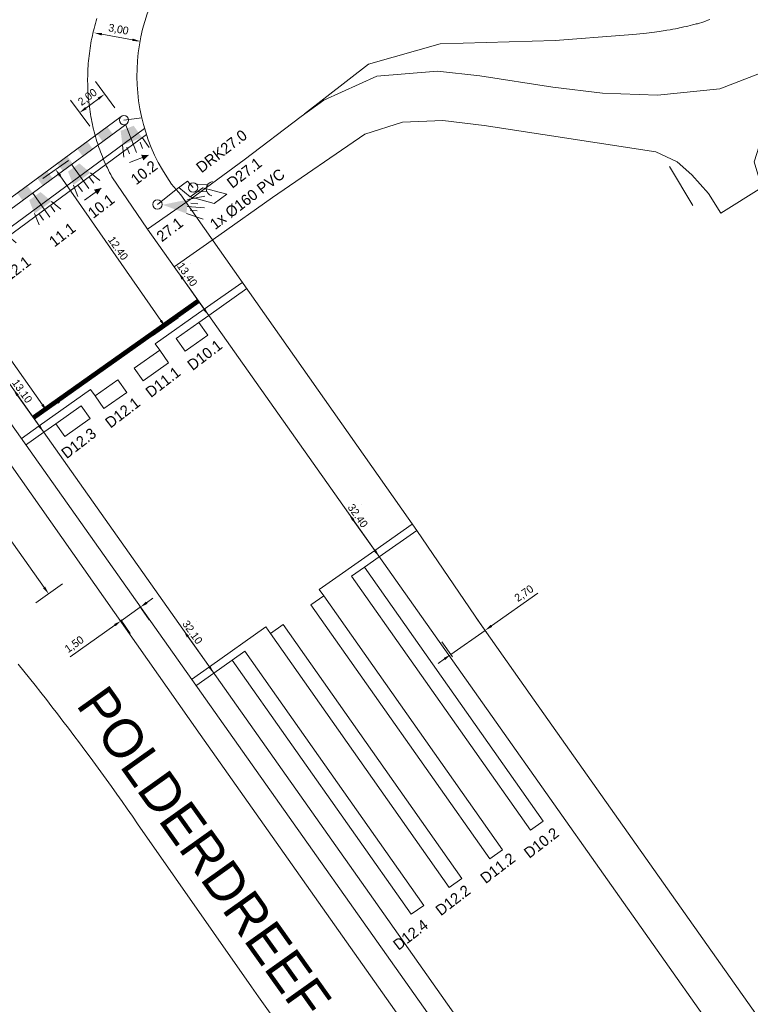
# Model space of a CAD drawing. Header units: metres. Extents: x 145932 to 146586, y 490286 to 490804.
# Tile 18 of 25: x 146283 to 146330, y 490454 to 490517. Entities that reach past the tile are written whole.
import ezdxf
from ezdxf.enums import TextEntityAlignment as Align

# ---------------------------------------------------------------- set-up
doc = ezdxf.new("R2010")
doc.units = ezdxf.units.M
doc.header["$MEASUREMENT"] = 0
for name, color, linetype, lineweight in [('af-bs-hekwerk', 8, 'hekwerk', 18), ('af-bs-overig', 8, 'Continuous', 18), ('B-WE-IW-VRI_KABEL_DETECTIELUS-G', 13, 'Continuous', 18), ('B-WE-IW-VRI_KABEL_DETECTIELUS-T18', 13, 'Continuous', 18), ('B-WE-IW-VRI_KABEL_SIGNAALKABEL-G', 93, 'Continuous', 18), ('B-WE-IW-VRI_KABEL_SIGNAALKABEL-M', 93, 'Continuous', 18), ('B-WE-IW-VRI_KABELDOORVOER_MANTELBUIS-T18', 254, 'Continuous', 18), ('B-WE-IW-VRI_LANTAARN-G', 254, 'Continuous', 18), ('B-WE-IW-VRI_LANTAARN-T18', 254, 'Continuous', 18), ('B-WE-IW-VRI_OVERIG-G', 254, 'Continuous', 18), ('B-WE-IW-VRI_OVERIG-T18', 254, 'Continuous', 18), ('og-bs-gbkn-verharding', 40, 'Continuous', 9), ('og-bs-straatnaam', 8, 'Continuous', 25)]:
    doc.layers.add(name, color=color, linetype=linetype, lineweight=lineweight)
doc.layers.add('B-WE-IW-VRI_OVERIG-S', color=1, linetype='Continuous')
doc.layers.add('B-WE-VW-MARKERING-G', color=9, linetype='Continuous')
doc.styles.add('I020-1', font='ISO', dxfattribs={"height": 2})
doc.styles.add('ISO-NLCS', font='ISO-NLCS.SHX', dxfattribs={"height": 1.8})
doc.styles.add('nlcs_iso', font='iso-nlcs.shx')
doc.styles.add('rtw_iso', font='iso-rtw.shx')
doc.linetypes.add('hekwerk', pattern='A,7,-1.5,[1,RTW.shx,S=0.75,R=0,X=0,Y=0],-1.5', length=10)
doc.dimstyles.new('NLCS-LGL-500-B', dxfattribs={"dimtxt": 0.7, "dimasz": 1, "dimexe": 1, "dimexo": 1, "dimgap": 0.35, "dimtad": 1, "dimzin": 0, "dimtxsty": 'nlcs_iso', "dimcen": 1, "dimdle": 2, "dimclrd": 256, "dimclre": 8, "dimclrt": 256, "dimaunit": 2, "dimadec": 6, "dimazin": 0, "dimtfac": 1, "dimtmove": 0, "dimatfit": 0, "dimfxl": 1, "dimtolj": 1, "dimtzin": 0, "dimlwd": 18, "dimlwe": 18, "dimarcsym": 0})

# ---------------------------------------------------------------- blocks, each defined once
blk = doc.blocks.new('*D6')
at = {"layer": 'B-WE-IW-VRI_KABEL_SIGNAALKABEL-M', "lineweight": 18}
for p, q in [((146313.269, 490478.412), (146316.265, 490480.521)), ((146310.652, 490476.57), (146312.86, 490478.124)), ((146310.243, 490476.283), (146309.835, 490475.995))]:
    blk.add_line(p, q, dxfattribs=at)
at = {"layer": 'B-WE-IW-VRI_KABEL_SIGNAALKABEL-M', "color": 8, "lineweight": 18}
for p, q in [((146312.971, 490477.968), (146312.285, 490478.942)), ((146310.763, 490476.413), (146310.077, 490477.388))]:
    blk.add_line(p, q, dxfattribs=at)
at = {"layer": 'B-WE-IW-VRI_KABEL_SIGNAALKABEL-M'}
for points in [[(146313.221, 490478.48), (146313.317, 490478.344), (146312.86, 490478.124)], [(146310.196, 490476.351), (146310.291, 490476.214), (146310.652, 490476.57)]]:
    blk.add_solid(points, dxfattribs=at)
at = {"layer": 'DEFPOINTS', "color": 0}
for p in [(146312.86, 490478.124), (146313.546, 490477.15), (146311.338, 490475.596)]:
    blk.add_point(p, dxfattribs=at)
at = {"layer": 'B-WE-IW-VRI_KABEL_SIGNAALKABEL-M', "insert": (146315.384, 490480.475), "char_height": 0.5, "attachment_point": 5, "rotation": 35.14072, "style": 'nlcs_iso'}
blk.add_mtext('\\A1;2,70', dxfattribs=at)
blk = doc.blocks.new('*D14')
at = {"layer": 'B-WE-IW-VRI_KABEL_SIGNAALKABEL-M', "lineweight": 18}
for p, q in [((146291.068, 490479.904), (146291.476, 490480.193)), ((146290.659, 490479.615), (146289.435, 490478.749)), ((146289.027, 490478.46), (146286.136, 490476.414))]:
    blk.add_line(p, q, dxfattribs=at)
at = {"layer": 'B-WE-IW-VRI_KABEL_SIGNAALKABEL-M', "color": 8, "lineweight": 18}
for p, q in [((146290.621, 490479.669), (146291.237, 490478.799)), ((146289.397, 490478.803), (146290.013, 490477.932))]:
    blk.add_line(p, q, dxfattribs=at)
at = {"layer": 'B-WE-IW-VRI_KABEL_SIGNAALKABEL-M'}
for points in [[(146291.019, 490479.972), (146291.116, 490479.836), (146290.659, 490479.615)], [(146288.979, 490478.528), (146289.075, 490478.392), (146289.435, 490478.749)]]:
    blk.add_solid(points, dxfattribs=at)
at = {"layer": 'DEFPOINTS', "color": 0}
for p in [(146290.043, 490480.486), (146288.819, 490479.619), (146290.659, 490479.615)]:
    blk.add_point(p, dxfattribs=at)
at = {"layer": 'B-WE-IW-VRI_KABEL_SIGNAALKABEL-M', "insert": (146286.429, 490477.197), "char_height": 0.5, "attachment_point": 5, "rotation": 35.28451, "style": 'nlcs_iso'}
blk.add_mtext('\\A1;1,50', dxfattribs=at)
blk = doc.blocks.new('*D15')
at = {"layer": 'B-WE-IW-VRI_KABEL_SIGNAALKABEL-M', "color": 8, "lineweight": 18}
for p, q in [((146278.349, 490491.384), (146276.644, 490490.172)), ((146285.647, 490481.113), (146283.942, 490479.901))]:
    blk.add_line(p, q, dxfattribs=at)
at = {"layer": 'B-WE-IW-VRI_KABEL_SIGNAALKABEL-M', "lineweight": 18}
blk.add_line((146277.749, 490490.344), (146284.468, 490480.888), dxfattribs=at)
at = {"layer": 'B-WE-IW-VRI_KABEL_SIGNAALKABEL-M'}
for points in [[(146277.817, 490490.392), (146277.681, 490490.296), (146277.459, 490490.752)], [(146284.536, 490480.936), (146284.4, 490480.84), (146284.758, 490480.481)]]:
    blk.add_solid(points, dxfattribs=at)
at = {"layer": 'DEFPOINTS', "color": 0}
for p in [(146279.164, 490491.963), (146286.462, 490481.692), (146284.758, 490480.481)]:
    blk.add_point(p, dxfattribs=at)
at = {"layer": 'B-WE-IW-VRI_KABEL_SIGNAALKABEL-M', "insert": (146281.545, 490485.834), "char_height": 0.5, "attachment_point": 5, "rotation": 305.39687, "style": 'nlcs_iso'}
blk.add_mtext('\\A1;12,60', dxfattribs=at)
blk = doc.blocks.new('*D45')
at = {"layer": 'B-WE-IW-VRI_KABEL_SIGNAALKABEL-M', "lineweight": 18}
blk.add_line((146288.183, 490516.493), (146290.148, 490516.132), dxfattribs=at)
at = {"layer": 'B-WE-IW-VRI_KABEL_SIGNAALKABEL-M'}
for points in [[(146288.198, 490516.575), (146288.168, 490516.411), (146287.691, 490516.584)], [(146290.163, 490516.214), (146290.133, 490516.05), (146290.64, 490516.041)]]:
    blk.add_solid(points, dxfattribs=at)
at = {"layer": 'DEFPOINTS', "color": 0}
for p in [(146287.691, 490516.584), (146290.64, 490516.041), (146290.64, 490516.041)]:
    blk.add_point(p, dxfattribs=at)
at = {"layer": 'B-WE-IW-VRI_KABEL_SIGNAALKABEL-M', "insert": (146289.251, 490516.774), "char_height": 0.5, "attachment_point": 5, "rotation": 349.57607, "style": 'nlcs_iso'}
blk.add_mtext('\\A1;3,00', dxfattribs=at)
blk = doc.blocks.new('*D53')
at = {"layer": 'B-WE-IW-VRI_KABEL_SIGNAALKABEL-M', "color": 8, "lineweight": 18}
for p, q in [((146289.013, 490511.766), (146287.766, 490513.442)), ((146287.405, 490510.569), (146286.158, 490512.245))]:
    blk.add_line(p, q, dxfattribs=at)
at = {"layer": 'B-WE-IW-VRI_KABEL_SIGNAALKABEL-M', "lineweight": 18}
blk.add_line((146287.156, 490511.741), (146287.962, 490512.341), dxfattribs=at)
at = {"layer": 'B-WE-IW-VRI_KABEL_SIGNAALKABEL-M'}
for points in [[(146287.912, 490512.408), (146288.012, 490512.274), (146288.363, 490512.639)], [(146287.107, 490511.808), (146287.206, 490511.674), (146286.755, 490511.443)]]:
    blk.add_solid(points, dxfattribs=at)
at = {"layer": 'DEFPOINTS', "color": 0}
for p in [(146288.363, 490512.639), (146289.61, 490510.964), (146288.002, 490509.767)]:
    blk.add_point(p, dxfattribs=at)
at = {"layer": 'B-WE-IW-VRI_KABEL_SIGNAALKABEL-M', "insert": (146287.279, 490512.418), "char_height": 0.5, "attachment_point": 5, "rotation": 36.65595, "style": 'nlcs_iso'}
blk.add_mtext('\\A1;2,00', dxfattribs=at)
blk = doc.blocks.new('*D64')
at = {"layer": 'B-WE-IW-VRI_KABEL_SIGNAALKABEL-M', "color": 8, "lineweight": 18}
for p, q in [((146278.347, 490502.655), (146278.461, 490502.735)), ((146285.351, 490492.74), (146285.465, 490492.82))]:
    blk.add_line(p, q, dxfattribs=at)
at = {"layer": 'B-WE-IW-VRI_KABEL_SIGNAALKABEL-M', "lineweight": 18}
blk.add_line((146284.36, 490492.651), (146277.933, 490501.75), dxfattribs=at)
at = {"layer": 'B-WE-IW-VRI_KABEL_SIGNAALKABEL-M'}
for points in [[(146278.001, 490501.798), (146277.865, 490501.702), (146277.644, 490502.158)], [(146284.428, 490492.7), (146284.292, 490492.603), (146284.648, 490492.243)]]:
    blk.add_solid(points, dxfattribs=at)
at = {"layer": 'DEFPOINTS', "color": 0}
for p in [(146277.531, 490502.078), (146277.644, 490502.158), (146284.535, 490492.163)]:
    blk.add_point(p, dxfattribs=at)
at = {"layer": 'B-WE-IW-VRI_KABEL_SIGNAALKABEL-M', "insert": (146281.429, 490497.493), "char_height": 0.5, "attachment_point": 5, "rotation": 305.23819, "style": 'nlcs_iso'}
blk.add_mtext('\\A1;12.10', dxfattribs=at)
blk = doc.blocks.new('*D65')
at = {"layer": 'B-WE-IW-VRI_KABEL_SIGNAALKABEL-M', "color": 8, "lineweight": 18}
for p, q in [((146286.044, 490508.372), (146284.389, 490507.218)), ((146293.107, 490498.241), (146291.451, 490497.087))]:
    blk.add_line(p, q, dxfattribs=at)
at = {"layer": 'B-WE-IW-VRI_KABEL_SIGNAALKABEL-M', "lineweight": 18}
blk.add_line((146291.985, 490498.069), (146285.495, 490507.38), dxfattribs=at)
at = {"layer": 'B-WE-IW-VRI_KABEL_SIGNAALKABEL-M'}
for points in [[(146285.563, 490507.427), (146285.426, 490507.332), (146285.209, 490507.79)], [(146292.054, 490498.116), (146291.917, 490498.021), (146292.271, 490497.658)]]:
    blk.add_solid(points, dxfattribs=at)
at = {"layer": 'DEFPOINTS', "color": 0}
for p in [(146286.865, 490508.944), (146285.209, 490507.79), (146293.927, 490498.813)]:
    blk.add_point(p, dxfattribs=at)
at = {"layer": 'B-WE-IW-VRI_KABEL_SIGNAALKABEL-M', "insert": (146289.229, 490502.722), "char_height": 0.5, "attachment_point": 5, "rotation": 304.87931, "style": 'nlcs_iso'}
blk.add_mtext('\\A1;12.40', dxfattribs=at)
blk = doc.blocks.new('V_MAST')
blk.add_circle((0, 0), 0.3)
blk = doc.blocks.new('*D109')
at = {"layer": 'B-WE-IW-VRI_KABEL_SIGNAALKABEL-M', "color": 8, "lineweight": 18}
for p, q in [((146293.918, 490501.738), (146293.918, 490501.738)), ((146295.879, 490498.969), (146295.879, 490498.969))]:
    blk.add_line(p, q, dxfattribs=at)
at = {"layer": 'B-WE-IW-VRI_KABEL_SIGNAALKABEL-M', "lineweight": 18}
blk.add_line((146294.774, 490498.799), (146293.391, 490500.752), dxfattribs=at)
at = {"layer": 'B-WE-IW-VRI_KABEL_SIGNAALKABEL-M'}
for points in [[(146293.459, 490500.8), (146293.323, 490500.704), (146293.102, 490501.16)], [(146294.842, 490498.847), (146294.706, 490498.751), (146295.063, 490498.391)]]:
    blk.add_solid(points, dxfattribs=at)
at = {"layer": 'DEFPOINTS', "color": 0}
for p in [(146293.102, 490501.16), (146293.102, 490501.16), (146295.063, 490498.391)]:
    blk.add_point(p, dxfattribs=at)
at = {"layer": 'B-WE-IW-VRI_KABEL_SIGNAALKABEL-M', "insert": (146293.684, 490501.03), "char_height": 0.5, "attachment_point": 5, "rotation": 305.31092, "style": 'nlcs_iso'}
blk.add_mtext('\\A1;13.40', dxfattribs=at)
blk = doc.blocks.new('*D110')
at = {"layer": 'B-WE-IW-VRI_KABEL_SIGNAALKABEL-M', "color": 8, "lineweight": 18}
for p, q in [((146304.899, 490486.211), (146304.899, 490486.211)), ((146306.86, 490483.443), (146306.86, 490483.443))]:
    blk.add_line(p, q, dxfattribs=at)
at = {"layer": 'B-WE-IW-VRI_KABEL_SIGNAALKABEL-M', "lineweight": 18}
blk.add_line((146305.755, 490483.273), (146304.372, 490485.225), dxfattribs=at)
at = {"layer": 'B-WE-IW-VRI_KABEL_SIGNAALKABEL-M'}
for points in [[(146304.44, 490485.273), (146304.304, 490485.177), (146304.083, 490485.633)], [(146305.823, 490483.321), (146305.687, 490483.225), (146306.044, 490482.865)]]:
    blk.add_solid(points, dxfattribs=at)
at = {"layer": 'DEFPOINTS', "color": 0}
for p in [(146304.083, 490485.633), (146304.083, 490485.633), (146306.044, 490482.865)]:
    blk.add_point(p, dxfattribs=at)
at = {"layer": 'B-WE-IW-VRI_KABEL_SIGNAALKABEL-M', "insert": (146304.665, 490485.503), "char_height": 0.5, "attachment_point": 5, "rotation": 305.31092, "style": 'nlcs_iso'}
blk.add_mtext('\\A1;32.40', dxfattribs=at)
blk = doc.blocks.new('*D113')
at = {"layer": 'B-WE-IW-VRI_KABEL_SIGNAALKABEL-M', "color": 8, "lineweight": 18}
for p, q in [((146294.252, 490478.713), (146294.252, 490478.713)), ((146296.213, 490475.944), (146296.213, 490475.944))]:
    blk.add_line(p, q, dxfattribs=at)
at = {"layer": 'B-WE-IW-VRI_KABEL_SIGNAALKABEL-M', "lineweight": 18}
blk.add_line((146295.108, 490475.774), (146293.725, 490477.727), dxfattribs=at)
at = {"layer": 'B-WE-IW-VRI_KABEL_SIGNAALKABEL-M'}
for points in [[(146293.793, 490477.775), (146293.657, 490477.679), (146293.436, 490478.135)], [(146295.176, 490475.823), (146295.04, 490475.726), (146295.397, 490475.366)]]:
    blk.add_solid(points, dxfattribs=at)
at = {"layer": 'DEFPOINTS', "color": 0}
for p in [(146293.436, 490478.135), (146293.436, 490478.135), (146295.397, 490475.366)]:
    blk.add_point(p, dxfattribs=at)
at = {"layer": 'B-WE-IW-VRI_KABEL_SIGNAALKABEL-M', "insert": (146294.018, 490478.005), "char_height": 0.5, "attachment_point": 5, "rotation": 305.31092, "style": 'nlcs_iso'}
blk.add_mtext('\\A1;32.10', dxfattribs=at)
blk = doc.blocks.new('*D114')
at = {"layer": 'B-WE-IW-VRI_KABEL_SIGNAALKABEL-M', "color": 8, "lineweight": 18}
for p, q in [((146283.291, 490494.232), (146283.291, 490494.232)), ((146285.252, 490491.464), (146285.252, 490491.464))]:
    blk.add_line(p, q, dxfattribs=at)
at = {"layer": 'B-WE-IW-VRI_KABEL_SIGNAALKABEL-M', "lineweight": 18}
blk.add_line((146284.147, 490491.294), (146282.764, 490493.246), dxfattribs=at)
at = {"layer": 'B-WE-IW-VRI_KABEL_SIGNAALKABEL-M'}
for points in [[(146282.832, 490493.294), (146282.696, 490493.198), (146282.475, 490493.654)], [(146284.215, 490491.342), (146284.079, 490491.245), (146284.436, 490490.886)]]:
    blk.add_solid(points, dxfattribs=at)
at = {"layer": 'DEFPOINTS', "color": 0}
for p in [(146282.475, 490493.654), (146282.475, 490493.654), (146284.436, 490490.886)]:
    blk.add_point(p, dxfattribs=at)
at = {"layer": 'B-WE-IW-VRI_KABEL_SIGNAALKABEL-M', "insert": (146283.057, 490493.524), "char_height": 0.5, "attachment_point": 5, "rotation": 305.31092, "style": 'nlcs_iso'}
blk.add_mtext('\\A1;13.10', dxfattribs=at)
blk = doc.blocks.new('V_30LNT')
at = {"layer": 'B-WE-IW-VRI_LANTAARN-G'}
for p, q in [((1.3, 0.6), (1.979, 0.769)), ((0.3, 0), (1.975, 0)), ((1.5, 0.4), (1.9, 0.4)), ((1.5, -0.4), (1.9, -0.4)), ((1.3, -0.6), (1.979, -0.769))]:
    blk.add_line(p, q, dxfattribs=at)
blk.add_solid([(0.5, 0.4), (0.5, -0.4), (1.3, 0.6), (1.3, -0.6)], dxfattribs=at)
at = {"layer": 'B-WE-IW-VRI_LANTAARN-T18', "style": 'I020-1'}
blk.add_attdef('LNT', text='', height=1, dxfattribs=at).set_placement((3.534, -0.001), align=Align.MIDDLE)
blk = doc.blocks.new('V_20LNT')
for p, q in [((1.7, 0.4), (2.666, 0.659)), ((1.7, 0), (2.7, 0)), ((1.9, 0.2), (2.3, 0.2)), ((1.7, -0.4), (2.666, -0.659)), ((1.9, -0.2), (2.3, -0.2))]:
    blk.add_line(p, q)
blk.add_solid([(0.3, 0), (1.7, 0.4), (1.7, -0.4)])
at = {"layer": 'B-WE-IW-VRI_OVERIG-S', "style": 'I020-1'}
blk.add_attdef('LNT', text='', height=1, dxfattribs=at).set_placement((4.129, 0), align=Align.MIDDLE)
blk = doc.blocks.new('V_DRK')
for p, q in [((0.22, 0.204), (0.818, 0.204)), ((0.22, -0.204), (0.806, -0.204))]:
    blk.add_line(p, q)
blk.add_arc((1.174, -0.01), 0.416, 101.0729, 258.884)
at = {"layer": 'B-WE-IW-VRI_OVERIG-S', "style": 'I020-1'}
blk.add_attdef('INST', text='', height=1, dxfattribs=at).set_placement((3.19, -0.003), align=Align.MIDDLE)

msp = doc.modelspace()

# ---------------------------------------------------------------- linework, layer by layer
at = {"layer": 'af-bs-hekwerk'}
msp.add_line((146324.73, 490507.98), (146326.24, 490505.47), dxfattribs=at)
at = {"layer": 'af-bs-overig'}
for points in [[(146317.37, 490516.09), (146321.82, 490516.43), (146322.097, 490516.452), (146322.357, 490516.474), (146322.6, 490516.496), (146322.828, 490516.519), (146323.041, 490516.541), (146323.241, 490516.563), (146323.428, 490516.585), (146323.603, 490516.607), (146323.768, 490516.628), (146323.922, 490516.649), (146324.066, 490516.669), (146324.201, 490516.689), (146324.328, 490516.709), (146324.447, 490516.727), (146324.558, 490516.745), (146324.766, 490516.781), (146324.948, 490516.814), (146325.108, 490516.843), (146325.247, 490516.871), (146325.369, 490516.895), (146325.475, 490516.917), (146325.662, 490516.958), (146325.801, 490516.989), (146325.906, 490517.013), (146326.063, 490517.051), (146326.22, 490517.09), (146326.299, 490517.11), (146326.376, 490517.131), (146326.452, 490517.151), (146326.527, 490517.172), (146326.673, 490517.215), (146326.814, 490517.257), (146326.95, 490517.301), (146327.082, 490517.344), (146327.209, 490517.387), (146327.331, 490517.43)], [(146301.24, 490511.36), (146305.36, 490514.56), (146309.97, 490515.87), (146317.37, 490516.09)]]:
    msp.add_lwpolyline(points, dxfattribs=at)
at = {"layer": 'B-WE-IW-VRI_KABEL_DETECTIELUS-G', "ltscale": 4}
msp.add_line((146293.87, 490506.018), (146293.145, 490506.632), dxfattribs=at)
at = {"layer": 'B-WE-IW-VRI_KABEL_DETECTIELUS-G', "flags": 128}
for points in [[(146294.685, 490506.598), (146293.87, 490506.018), (146295.411, 490505.606), (146296.223, 490506.189)], [(146294.438, 490497.949), (146292.969, 490496.909), (146293.547, 490496.093), (146295.016, 490497.133)], [(146291.908, 490496.158), (146290.275, 490495.002), (146290.853, 490494.186), (146292.486, 490495.342)], [(146289.214, 490494.251), (146287.744, 490493.21), (146288.322, 490492.394), (146289.792, 490493.435)], [(146286.847, 490492.574), (146285.215, 490491.419), (146285.793, 490490.603), (146287.424, 490491.758)], [(146305.084, 490482.189), (146304.267, 490481.613), (146315.785, 490465.264), (146316.603, 490465.839)], [(146302.467, 490480.347), (146301.649, 490479.771), (146313.169, 490463.422), (146313.987, 490463.998)], [(146299.85, 490478.505), (146299.033, 490477.93), (146310.553, 490461.58), (146311.37, 490462.156)], [(146297.397, 490476.778), (146296.58, 490476.203), (146308.096, 490459.851), (146308.914, 490460.427)]]:
    msp.add_lwpolyline(points, close=True, dxfattribs=at)
at = {"layer": 'B-WE-IW-VRI_KABEL_DETECTIELUS-G', "ltscale": 4}
for points in [[(146291.908, 490496.158), (146291.619, 490496.566), (146291.619, 490496.566), (146294.777, 490498.796)], [(146313.987, 490463.998), (146302.467, 490480.347), (146302.467, 490480.347), (146302.179, 490480.756), (146302.179, 490480.756), (146305.755, 490483.273)], [(146316.603, 490465.839), (146305.084, 490482.189), (146306.044, 490482.865)], [(146299.033, 490477.93), (146298.74, 490478.344), (146295.108, 490475.774)], [(146296.58, 490476.203), (146295.397, 490475.366)]]:
    msp.add_lwpolyline(points, dxfattribs=at)
at = {"layer": 'B-WE-IW-VRI_KABEL_DETECTIELUS-G', "ltscale": 6}
for points in [[(146294.438, 490497.949), (146295.063, 490498.391)], [(146284.156, 490491.282), (146287.455, 490493.618), (146287.455, 490493.618), (146287.744, 490493.21)], [(146284.444, 490490.874), (146285.215, 490491.419)]]:
    msp.add_lwpolyline(points, dxfattribs=at)
at = {"layer": 'B-WE-IW-VRI_KABEL_DETECTIELUS-G'}
for points in [[(146304.267, 490481.613), (146315.785, 490465.263)], [(146313.17, 490463.422), (146301.649, 490479.771)], [(146299.85, 490478.505), (146311.37, 490462.156)], [(146299.033, 490477.929), (146310.553, 490461.58)], [(146308.914, 490460.427), (146297.397, 490476.779)], [(146308.096, 490459.851), (146296.58, 490476.203)]]:
    msp.add_lwpolyline(points, dxfattribs=at)
at = {"layer": 'B-WE-IW-VRI_KABEL_SIGNAALKABEL-G', "ltscale": 0.1}
msp.add_line((146289.61, 490510.964), (146290.754, 490511.11), dxfattribs=at)
at = {"layer": 'B-WE-IW-VRI_KABEL_SIGNAALKABEL-G', "ltscale": 0.1, "flags": 128}
msp.add_lwpolyline([(146286.423, 490532.798), (146293.865, 490522.29, 0.361347), (146292.666, 490506.853), (146293.265, 490506.154), (146308.455, 490484.562), (146312.551, 490478.564), (146315.76, 490474.005), (146340.022, 490439.691), (146359.263, 490413.224), (146374.271, 490387.832), (146377.219, 490383.909), (146383.313, 490375.508), (146387.902, 490369.513), (146392.541, 490363.534), (146390.401, 490361.885)], format="xyb", dxfattribs=at)
for points in [[(146259.676, 490487.4), (146290.931, 490510.436)], [(146291.058, 490510.033), (146259.906, 490487.074)], [(146291.76, 490505.536), (146292.966, 490506.503), (146293.706, 490507.037), (146294.057, 490506.62)], [(146294.777, 490498.796), (146297.19, 490500.5)], [(146295.063, 490498.391), (146297.509, 490500.122)], [(146334.367, 490420.143), (146333.41, 490419.436), (146329.445, 490424.804), (146276.651, 490499.411)], [(146282.988, 490490.455), (146284.156, 490491.282)], [(146283.277, 490490.047), (146284.444, 490490.874)], [(146305.755, 490483.273), (146308.167, 490484.971)], [(146306.044, 490482.865), (146308.455, 490484.562)], [(146295.109, 490475.774), (146293.955, 490474.958)], [(146295.397, 490475.366), (146294.244, 490474.55)]]:
    msp.add_lwpolyline(points, dxfattribs=at)
at = {"layer": 'B-WE-IW-VRI_OVERIG-G'}
for p, q in [((146289.432, 490511.205), (146275.643, 490501.062)), ((146275.998, 490500.579), (146289.788, 490510.722)), ((146291.187, 490508.704), (146289.969, 490508.232)), ((146288.138, 490506.581), (146287.077, 490505.818))]:
    msp.add_line(p, q, dxfattribs=at)
for points in [[(146291.208, 490508.712, 0, 0.394, 0), (146290.788, 490508.55, 0.394, 0.394, 0)], [(146288.156, 490506.594, 0, 0.394, 0), (146287.79, 490506.331, 0.394, 0.394, 0)]]:
    msp.add_lwpolyline(points, format="xyseb", dxfattribs=at)
for points in [[(146288.243, 490509.585), (146287.887, 490510.069), (146288.887, 490510.059), (146288.531, 490510.543)], [(146286.954, 490508.637), (146286.598, 490509.121), (146287.598, 490509.111), (146287.243, 490509.595)], [(146285.665, 490507.689), (146285.309, 490508.173), (146286.309, 490508.163), (146285.954, 490508.647)], [(146284.376, 490506.741), (146284.02, 490507.224), (146285.02, 490507.215), (146284.665, 490507.698)], [(146283.087, 490505.793), (146282.732, 490506.276), (146283.732, 490506.267), (146283.376, 490506.75)]]:
    msp.add_solid(points, dxfattribs=at)
at = {"layer": 'B-WE-VW-MARKERING-G', "const_width": 0.3}
msp.add_lwpolyline([(146294.399, 490499.33), (146283.781, 490491.813)], dxfattribs=at)
at = {"layer": 'og-bs-gbkn-verharding'}
for p, q in [((146297.35, 490508.417), (146301.018, 490511.187)), ((146288.826, 490507.321), (146291.127, 490503.954)), ((146299.174, 490505.983), (146295.714, 490503.529)), ((146291.127, 490503.954), (146292.851, 490501.519)), ((146295.714, 490503.529), (146292.851, 490501.519)), ((146292.851, 490501.519), (146293.925, 490500)), ((146293.925, 490500), (146313.57, 490472.223)), ((146294.505, 490471.424), (146279.891, 490492.225)), ((146313.57, 490472.223), (146339.314, 490435.781)), ((146297.82, 490455.191), (146290.486, 490465.682))]:
    msp.add_line(p, q, dxfattribs=at)
for points in [[(146301.018, 490511.187), (146302.47, 490512.25), (146305.89, 490513.79), (146309.8, 490514.12), (146312.51, 490513.81), (146317.21, 490513.08), (146320.41, 490512.71), (146323.95, 490512.58), (146327.97, 490512.98), (146331.46, 490514.32), (146335.21, 490517.07), (146544.11, 490705.07)], [(146299.174, 490505.983), (146305.12, 490510.06), (146307.54, 490510.83), (146310.13, 490510.95), (146312.79, 490510.62), (146323.85, 490508.93), (146325.22, 490508.29), (146326.18, 490507.45), (146327.25, 490506.24), (146328.03, 490504.97), (146330.67, 490506.62), (146330.18, 490508.28), (146330.66, 490509.77), (146331.97, 490511.05), (146332.5, 490511.37), (146333.71, 490512.04), (146334.9, 490512.92), (146336.83, 490514.5), (146345.233, 490522.047)], [(146287.862, 490517.502), (146287.815, 490517.345), (146287.77, 490517.187), (146287.726, 490517.029), (146287.685, 490516.87), (146287.645, 490516.711), (146287.608, 490516.551), (146287.572, 490516.391), (146287.539, 490516.231), (146287.507, 490516.07), (146287.478, 490515.909), (146287.45, 490515.747), (146287.424, 490515.585), (146287.4, 490515.423), (146287.379, 490515.26), (146287.359, 490515.098), (146287.341, 490514.935), (146287.325, 490514.771), (146287.311, 490514.608), (146287.3, 490514.445), (146287.29, 490514.281), (146287.282, 490514.117), (146287.276, 490513.953), (146287.272, 490513.789), (146287.271, 490513.625), (146287.271, 490513.461), (146287.273, 490513.297), (146287.277, 490513.134), (146287.283, 490512.97), (146287.291, 490512.806), (146287.302, 490512.642), (146287.314, 490512.479), (146287.328, 490512.315), (146287.344, 490512.152), (146287.362, 490511.989), (146287.382, 490511.827), (146287.404, 490511.664), (146287.428, 490511.502), (146287.455, 490511.34), (146287.483, 490511.179), (146287.513, 490511.017), (146287.545, 490510.857), (146287.578, 490510.696), (146287.614, 490510.536), (146287.652, 490510.377), (146287.692, 490510.218), (146287.734, 490510.059), (146287.777, 490509.901), (146287.823, 490509.743)], [(146287.823, 490509.743), (146287.87, 490509.586), (146287.92, 490509.43), (146287.971, 490509.274), (146287.992, 490509.213)], [(146287.992, 490509.213), (146288.045, 490509.062), (146288.1, 490508.913), (146288.157, 490508.764), (146288.216, 490508.615), (146288.277, 490508.467), (146288.34, 490508.321), (146288.404, 490508.175), (146288.47, 490508.029), (146288.538, 490507.885), (146288.608, 490507.741), (146288.68, 490507.599), (146288.753, 490507.457), (146288.826, 490507.321)], [(146291.127, 490503.954), (146293.873, 490505.864), (146297.35, 490508.417)], [(146282.258, 490493.969), (146305.409, 490461.19), (146345.15, 490404.858)], [(146290.486, 490465.682), (146290.153, 490466.162), (146289.819, 490466.64), (146289.483, 490467.117), (146289.146, 490467.593), (146288.807, 490468.068), (146288.466, 490468.542), (146288.123, 490469.014), (146287.779, 490469.486), (146287.434, 490469.956), (146287.087, 490470.425), (146286.738, 490470.893), (146286.387, 490471.36), (146286.035, 490471.825), (146285.682, 490472.289), (146285.326, 490472.752), (146284.97, 490473.214), (146284.611, 490473.675), (146284.251, 490474.134), (146283.89, 490474.592), (146283.527, 490475.049), (146283.162, 490475.505), (146282.796, 490475.959)], [(146358.28, 490383.379), (146346.127, 490399.628), (146331.628, 490419.317), (146312.41, 490446.11), (146307.792, 490452.612), (146294.505, 490471.424)], [(146310.088, 490437.951), (146308.899, 490439.605), (146307.712, 490441.261), (146306.527, 490442.917), (146305.343, 490444.575), (146304.161, 490446.234), (146302.981, 490447.894), (146301.802, 490449.555), (146300.624, 490451.217), (146299.449, 490452.88), (146298.275, 490454.545), (146297.82, 490455.191)]]:
    msp.add_lwpolyline(points, dxfattribs=at)

# ---------------------------------------------------------------- block references
at = {"layer": 'B-WE-IW-VRI_LANTAARN-G'}
ref = msp.add_blockref('V_30LNT', (146289.61, 490510.964), dxfattribs=dict(at, xscale=1.12685134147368, yscale=1.12685134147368, zscale=1.12685134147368, rotation=291.1955491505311))
ref.add_attrib('LNT', '10.2', dxfattribs={"layer": 'B-WE-IW-VRI_LANTAARN-T18', "height": 0.7, "rotation": 37.64571, "style": 'ISO-NLCS'}).set_placement((146290.899, 490507.593), align=Align.MIDDLE)
ref = msp.add_blockref('V_30LNT', (146286.044, 490508.372), dxfattribs=dict(at, xscale=1.126851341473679, yscale=1.126851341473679, zscale=1.126851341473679, rotation=305.7344732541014))
ref.add_attrib('LNT', '10.1', dxfattribs={"layer": 'B-WE-IW-VRI_LANTAARN-T18', "height": 0.7, "rotation": 37.64571, "style": 'ISO-NLCS'}).set_placement((146288.138, 490505.433), align=Align.MIDDLE)
ref = msp.add_blockref('V_30LNT', (146283.542, 490506.531), dxfattribs=dict(at, xscale=1.126851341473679, yscale=1.126851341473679, zscale=1.126851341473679, rotation=305.7344732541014))
ref.add_attrib('LNT', '11.1', dxfattribs={"layer": 'B-WE-IW-VRI_LANTAARN-T18', "height": 0.7, "rotation": 37.64571, "style": 'ISO-NLCS'}).set_placement((146285.635, 490503.592), align=Align.MIDDLE)
ref = msp.add_blockref('V_20LNT', (146291.76, 490505.536), dxfattribs=dict(at, xscale=1.12685134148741, yscale=1.12685134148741, zscale=1.12685134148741, rotation=355.9573275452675))
ref.add_attrib('LNT', '27.1', dxfattribs={"layer": 'B-WE-IW-VRI_LANTAARN-T18', "height": 0.7, "rotation": 37.64571, "style": 'ISO-NLCS'}).set_placement((146292.554, 490503.93), align=Align.MIDDLE)
ref = msp.add_blockref('V_30LNT', (146280.652, 490504.374), dxfattribs=dict(at, xscale=1.126851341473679, yscale=1.126851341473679, zscale=1.126851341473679, rotation=305.7344732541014))
ref.add_attrib('LNT', '12.1', dxfattribs={"layer": 'B-WE-IW-VRI_LANTAARN-T18', "height": 0.7, "rotation": 37.64571, "style": 'ISO-NLCS'}).set_placement((146282.745, 490501.435), align=Align.MIDDLE)
at = {"layer": 'B-WE-IW-VRI_OVERIG-G', "rotation": 305.2990653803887}
for p in [(146289.61, 490510.964), (146294.057, 490506.62), (146291.76, 490505.536)]:
    msp.add_blockref('V_MAST', p, dxfattribs=at)
at = {"layer": 'B-WE-IW-VRI_OVERIG-G'}
ref = msp.add_blockref('V_DRK', (146294.057, 490506.62), dxfattribs=dict(at, xscale=1.126851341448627, yscale=1.126851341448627, zscale=1.126851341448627, rotation=357.1548711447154))
ref.add_attrib('INST', 'DRK27.0', dxfattribs={"layer": 'B-WE-IW-VRI_OVERIG-T18', "height": 0.7, "rotation": 37.64571, "style": 'ISO-NLCS'}).set_placement((146295.889, 490508.967), align=Align.MIDDLE)

# ---------------------------------------------------------------- texts
at = {"layer": 'B-WE-IW-VRI_KABEL_DETECTIELUS-T18', "style": 'ISO-NLCS'}
for s, p in [('D27.1', (146296.579, 490506.534)), ('D10.1', (146294.029, 490494.81)), ('D11.1', (146291.341, 490493.069)), ('D12.1', (146288.741, 490491.104)), ('D12.3', (146285.918, 490489.135)), ('D10.2', (146315.702, 490463.413)), ('D11.2', (146312.895, 490461.787)), ('D12.2', (146310.01, 490459.717)), ('D12.4', (146307.281, 490457.498))]:
    msp.add_text(s, height=0.7, rotation=37.55671, dxfattribs=at).set_placement(p)
at = {"layer": 'B-WE-IW-VRI_KABELDOORVOER_MANTELBUIS-T18', "style": 'ISO-NLCS'}
msp.add_text('1x %%c160 PVC', height=0.7, rotation=37.23318, dxfattribs=at).set_placement((146295.479, 490503.879))
at = {"layer": 'og-bs-straatnaam', "style": 'rtw_iso'}
msp.add_text('POLDERDREEF', height=2.5, rotation=305.47979, dxfattribs=at).set_placement((146286.478, 490473.326))

# ---------------------------------------------------------------- dimensions: what is measured, and where the dimension line sits
at = {"layer": 'B-WE-IW-VRI_KABEL_SIGNAALKABEL-M'}
dim = msp.add_aligned_dim(p1=(146287.691, 490516.584), p2=(146290.64, 490516.041), distance=0, dimstyle='NLCS-LGL-500-B', override={"dimtxt": 0.5, "dimasz": 0.5, "dimgap": 0.15}, dxfattribs=at)
dim.commit()
dim.dimension.update_dxf_attribs({"geometry": '*D45', "text_midpoint": (146289.251, 490516.774)})
for base, p1, p2, angle, picture, middle in [((146288.363, 490512.639), (146288.002, 490509.767), (146289.61, 490510.964), 36.65595, '*D53', (146287.559, 490512.041)), ((146284.758, 490480.481), (146279.164, 490491.963), (146286.462, 490481.692), 305.39687, '*D15', (146281.152, 490485.555)), ((146312.86, 490478.124), (146311.338, 490475.596), (146313.546, 490477.15), 35.14072, '*D6', (146315.654, 490480.091)), ((146290.659, 490479.615), (146288.819, 490479.619), (146290.043, 490480.486), 35.28451, '*D14', (146286.7, 490476.814))]:
    dim = msp.add_linear_dim(base=base, p1=p1, p2=p2, angle=angle, dimstyle='NLCS-LGL-500-B', override={"dimtxt": 0.5, "dimasz": 0.5, "dimgap": 0.15}, dxfattribs=at)
    dim.commit()
    dim.dimension.update_dxf_attribs({"geometry": picture, "text_midpoint": middle, "dimtype": 161})
for base, p1, p2, angle, text, picture, middle in [((146285.209, 490507.79), (146293.927, 490498.813), (146286.865, 490508.944), 124.87931, '12.40', '*D65', (146288.901, 490502.493)), ((146277.644, 490502.158), (146284.535, 490492.163), (146277.531, 490502.078), 125.23819, '12.10', '*D64', (146281.102, 490497.263)), ((146293.102, 490501.16), (146295.063, 490498.391), (146293.102, 490501.16), 125.31092, '13.40', '*D109', (146293.358, 490500.799)), ((146282.475, 490493.654), (146284.436, 490490.886), (146282.475, 490493.654), 125.31092, '13.10', '*D114', (146282.731, 490493.293)), ((146304.083, 490485.633), (146306.044, 490482.865), (146304.083, 490485.633), 125.31092, '32.40', '*D110', (146304.339, 490485.272)), ((146293.436, 490478.135), (146295.397, 490475.366), (146293.436, 490478.135), 125.31092, '32.10', '*D113', (146293.691, 490477.774))]:
    dim = msp.add_linear_dim(base=base, p1=p1, p2=p2, angle=angle, text=text, dimstyle='NLCS-LGL-500-B', override={"dimtxt": 0.5, "dimasz": 0.5, "dimgap": 0.15}, dxfattribs=at)
    dim.commit()
    dim.dimension.update_dxf_attribs({"geometry": picture, "text_midpoint": middle, "dimtype": 161})

doc.saveas('drawing.dxf')
